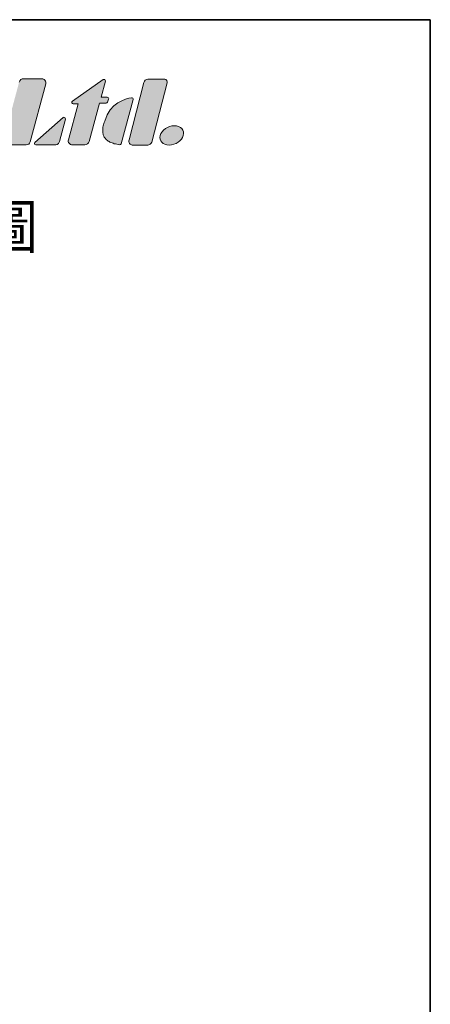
# Model space of a CAD drawing. Header units: millimetres. Extents: x 11 to 199, y 5 to 292.
# Tile 53 of 53: x 136 to 199, y 142 to 292. Entities that reach past the tile are written whole.
import ezdxf

# ---------------------------------------------------------------- set-up
doc = ezdxf.new("R2010")
doc.units = ezdxf.units.MM
doc.layers.add('圖框', color=7, linetype='Continuous', lineweight=35)
doc.layers.add('圖框文字', color=3, linetype='Continuous')
doc.layers.add('標註文字', color=4, linetype='Continuous')
doc.styles.add('SLDTEXTSTYLE0', font='txt', dxfattribs={"bigfont": 'bigfont'})

msp = doc.modelspace()

# ---------------------------------------------------------------- hatches: boundary and pattern name
at = {"layer": '圖框文字'}
h = msp.add_hatch(color=7, dxfattribs=at)
edge = h.paths.add_edge_path(flags=0)
edge.add_spline(control_points=[(133.6948, 273.7154), (133.6439, 273.5252), (133.6806, 273.3402), (133.8003, 273.1843)], knot_values=[7, 7, 7, 7, 8, 8, 8, 8], weights=[1, 1, 1, 1], degree=3, periodic=0)
edge.add_spline(control_points=[(133.8003, 273.1843), (133.9201, 273.0282), (134.0894, 272.9443), (134.2859, 272.9443)], knot_values=[6, 6, 6, 6, 7, 7, 7, 7], weights=[1, 1, 1, 1], degree=3, periodic=0)
edge.add_line((134.2859, 272.9443), (137.1243, 272.9443))
edge.add_spline(control_points=[(137.1243, 272.9443), (137.4055, 272.9443), (137.6428, 273.1269), (137.7157, 273.3984)], knot_values=[4, 4, 4, 4, 5, 5, 5, 5], weights=[1, 1, 1, 1], degree=3, periodic=0)
edge.add_line((137.7157, 273.3984), (140.0852, 282.2434))
edge.add_spline(control_points=[(140.0852, 282.2434), (140.136, 282.433), (140.0994, 282.6184), (139.9796, 282.7742)], knot_values=[2, 2, 2, 2, 3, 3, 3, 3], weights=[1, 1, 1, 1], degree=3, periodic=0)
edge.add_spline(control_points=[(139.9796, 282.7742), (139.8598, 282.9303), (139.6908, 283.0136), (139.4939, 283.0136)], knot_values=[1, 1, 1, 1, 2, 2, 2, 2], weights=[1, 1, 1, 1], degree=3, periodic=0)
edge.add_line((139.4939, 283.0136), (136.7278, 283.0136))
edge.add_spline(control_points=[(136.7278, 283.0136), (136.4036, 283.0136), (136.1297, 282.8033), (136.0455, 282.4903)], knot_values=[9, 9, 9, 9, 10, 10, 10, 10], weights=[1, 1, 1, 1], degree=3, periodic=0)
edge.add_line((136.0455, 282.4903), (133.6948, 273.7154))
h = msp.add_hatch(color=7, dxfattribs=at)
edge = h.paths.add_edge_path(flags=0)
edge.add_line((148.5023, 280.1785), (149.1631, 282.6457))
edge.add_spline(control_points=[(149.1631, 282.6457), (149.1867, 282.7335), (149.1539, 282.8225), (149.0797, 282.8744)], knot_values=[17, 17, 17, 17, 18, 18, 18, 18], weights=[1, 1, 1, 1], degree=3, periodic=0)
edge.add_spline(control_points=[(149.0797, 282.8744), (149.0053, 282.9263), (148.9111, 282.9263), (148.8365, 282.8741)], knot_values=[18, 18, 18, 18, 19, 19, 19, 19], weights=[1, 1, 1, 1], degree=3, periodic=0)
edge.add_line((148.8365, 282.8741), (144.1558, 279.5868))
edge.add_spline(control_points=[(144.1558, 279.5868), (144.0791, 279.5327), (144.0474, 279.439), (144.0755, 279.3494)], knot_values=[1, 1, 1, 1, 2, 2, 2, 2], weights=[1, 1, 1, 1], degree=3, periodic=0)
edge.add_spline(control_points=[(144.0755, 279.3494), (144.1043, 279.26), (144.1837, 279.2015), (144.2776, 279.2015)], knot_values=[2, 2, 2, 2, 3, 3, 3, 3], weights=[1, 1, 1, 1], degree=3, periodic=0)
edge.add_line((144.2776, 279.2015), (145.0138, 279.2015))
edge.add_line((145.0138, 279.2015), (143.5429, 273.7154))
edge.add_spline(control_points=[(143.5429, 273.7154), (143.4919, 273.5257), (143.5286, 273.3404), (143.6483, 273.1846)], knot_values=[5, 5, 5, 5, 6, 6, 6, 6], weights=[1, 1, 1, 1], degree=3, periodic=0)
edge.add_spline(control_points=[(143.6483, 273.1846), (143.7679, 273.0286), (143.9369, 272.9447), (144.1337, 272.9443)], knot_values=[6, 6, 6, 6, 7, 7, 7, 7], weights=[1, 1, 1, 1], degree=3, periodic=0)
edge.add_line((144.1337, 272.9443), (146.0215, 272.9425))
edge.add_spline(control_points=[(146.0215, 272.9425), (146.3458, 272.9421), (146.6204, 273.1528), (146.7045, 273.4663)], knot_values=[8, 8, 8, 8, 9, 9, 9, 9], weights=[1, 1, 1, 1], degree=3, periodic=0)
edge.add_line((146.7045, 273.4663), (148.2663, 279.2986))
edge.add_line((148.2663, 279.2986), (149.2926, 279.2986))
edge.add_spline(control_points=[(149.2926, 279.2986), (149.3825, 279.2986), (149.4592, 279.3515), (149.4909, 279.4353)], knot_values=[11, 11, 11, 11, 12, 12, 12, 12], weights=[1, 1, 1, 1], degree=3, periodic=0)
edge.add_line((149.4909, 279.4353), (149.6629, 279.8918))
edge.add_spline(control_points=[(149.6629, 279.8918), (149.6886, 279.9588), (149.6803, 280.0281), (149.6393, 280.0872)], knot_values=[13, 13, 13, 13, 14, 14, 14, 14], weights=[1, 1, 1, 1], degree=3, periodic=0)
edge.add_spline(control_points=[(149.6393, 280.0872), (149.5983, 280.1461), (149.5369, 280.1785), (149.465, 280.1785)], knot_values=[14, 14, 14, 14, 15, 15, 15, 15], weights=[1, 1, 1, 1], degree=3, periodic=0)
edge.add_line((149.465, 280.1785), (148.5023, 280.1785))
h = msp.add_hatch(color=7, dxfattribs=at)
edge = h.paths.add_edge_path(flags=0)
edge.add_spline(control_points=[(152.7728, 273.7016), (152.7243, 273.5124), (152.7515, 273.3266), (152.8505, 273.1681)], knot_values=[7, 7, 7, 7, 8, 8, 8, 8], weights=[1, 1, 1, 1], degree=3, periodic=0)
edge.add_spline(control_points=[(152.8505, 273.1681), (152.9494, 273.0098), (153.0927, 272.9223), (153.2617, 272.9183)], knot_values=[6, 6, 6, 6, 7, 7, 7, 7], weights=[1, 1, 1, 1], degree=3, periodic=0)
edge.add_line((153.2617, 272.9183), (155.614, 272.9118))
edge.add_spline(control_points=[(155.614, 272.9118), (155.8603, 272.9195), (156.1499, 273.0971), (156.2193, 273.3667)], knot_values=[4, 4, 4, 4, 5, 5, 5, 5], weights=[1, 1, 1, 1], degree=3, periodic=0)
edge.add_line((156.2193, 273.3667), (158.552, 282.3986))
edge.add_spline(control_points=[(158.552, 282.3986), (158.5987, 282.6291), (158.5015, 282.7686), (158.4765, 282.7951)], knot_values=[2, 2, 2, 2, 3, 3, 3, 3], weights=[1, 1, 1, 1], degree=3, periodic=0)
edge.add_spline(control_points=[(158.4765, 282.7951), (158.3391, 282.9406), (158.1055, 282.9367), (157.9363, 282.9406)], knot_values=[1, 1, 1, 1, 2, 2, 2, 2], weights=[1, 1, 1, 1], degree=3, periodic=0)
edge.add_line((157.9363, 282.9406), (155.6081, 282.9327))
edge.add_spline(control_points=[(155.6081, 282.9327), (155.3296, 282.9393), (155.089, 282.7351), (155.009, 282.4238)], knot_values=[9, 9, 9, 9, 10, 10, 10, 10], weights=[1, 1, 1, 1], degree=3, periodic=0)
edge.add_line((155.009, 282.4238), (152.7728, 273.7016))
h = msp.add_hatch(color=7, dxfattribs=at)
edge = h.paths.add_edge_path(flags=0)
edge.add_line((151.566, 273.1166), (153.373, 279.8569))
edge.add_spline(control_points=[(153.373, 279.8569), (153.3921, 279.9286), (153.375, 279.9991), (153.3256, 280.0538)], knot_values=[4, 4, 4, 4, 5, 5, 5, 5], weights=[1, 1, 1, 1], degree=3, periodic=0)
edge.add_spline(control_points=[(153.3256, 280.0538), (153.2758, 280.1086), (153.2076, 280.1331), (153.1346, 280.121)], knot_values=[5, 5, 5, 5, 6, 6, 6, 6], weights=[1, 1, 1, 1], degree=3, periodic=0)
edge.add_spline(control_points=[(153.1346, 280.121), (152.2545, 279.9795), (149.8097, 279.339), (149.0623, 276.5492)], knot_values=[0, 0, 0, 0, 1, 1, 1, 1], weights=[1, 1, 1, 1], degree=3, periodic=0)
edge.add_spline(control_points=[(149.0623, 276.5492), (147.8668, 273.4198), (151.3335, 272.9614)], knot_values=[0, 0, 0, 1, 1, 1], weights=[1, 1, 1], degree=2, periodic=0)
edge.add_spline(control_points=[(151.3335, 272.9614), (151.4392, 272.9476), (151.5383, 273.0133), (151.566, 273.1166)], knot_values=[2, 2, 2, 2, 3, 3, 3, 3], weights=[1, 1, 1, 1], degree=3, periodic=0)
h = msp.add_hatch(color=7, dxfattribs=at)
edge = h.paths.add_edge_path(flags=0)
edge.add_line((142.185, 273.4697), (143.083, 276.8759))
edge.add_spline(control_points=[(143.083, 276.8759), (143.1009, 276.9564), (143.0725, 277.0722), (142.9784, 277.1165)], knot_values=[6, 6, 6, 6, 7, 7, 7, 7], weights=[1, 1, 1, 1], degree=3, periodic=0)
edge.add_spline(control_points=[(142.9784, 277.1165), (142.9038, 277.1522), (142.8208, 277.1511), (142.7586, 277.0967)], knot_values=[7, 7, 7, 7, 8, 8, 8, 8], weights=[1, 1, 1, 1], degree=3, periodic=0)
edge.add_line((142.7586, 277.0967), (138.4362, 273.323))
edge.add_spline(control_points=[(138.4362, 273.323), (138.3685, 273.2637), (138.3456, 273.1728), (138.3773, 273.0887)], knot_values=[1, 1, 1, 1, 2, 2, 2, 2], weights=[1, 1, 1, 1], degree=3, periodic=0)
edge.add_spline(control_points=[(138.3773, 273.0887), (138.409, 273.0045), (138.4855, 272.9514), (138.5758, 272.9514)], knot_values=[2, 2, 2, 2, 3, 3, 3, 3], weights=[1, 1, 1, 1], degree=3, periodic=0)
edge.add_line((138.5758, 272.9514), (141.5515, 272.9518))
edge.add_spline(control_points=[(141.5515, 272.9518), (141.6138, 272.9611), (142.0164, 272.8625), (142.185, 273.4697)], knot_values=[4, 4, 4, 4, 5, 5, 5, 5], weights=[1, 1, 1, 1], degree=3, periodic=0)
h = msp.add_hatch(color=7, dxfattribs=at)
edge = h.paths.add_edge_path(flags=0)
edge.add_spline(control_points=[(157.5085, 274.3777), (157.2921, 273.5689), (157.9029, 272.9118), (158.8756, 272.9118), (159.8468, 272.9118), (160.8111, 273.5689), (161.028, 274.3777)], knot_values=[0, 0, 0, 0, 1, 1, 1, 2, 2, 2, 2], weights=[1, 1, 1, 1, 1, 1, 1], degree=3, periodic=0)
edge.add_spline(control_points=[(161.028, 274.3777), (161.2448, 275.1871), (160.6332, 275.8441), (159.6613, 275.8441), (158.6886, 275.8441), (157.726, 275.1871), (157.5085, 274.3777)], knot_values=[2, 2, 2, 2, 3, 3, 3, 4, 4, 4, 4], weights=[1, 1, 1, 1, 1, 1, 1], degree=3, periodic=0)

# ---------------------------------------------------------------- linework, layer by layer
at = {"layer": '圖框', "lineweight": 35}
for p, q in [((11.4, 292), (198.6, 292)), ((198.6, 292), (198.6, 5))]:
    msp.add_line(p, q, dxfattribs=at)
at = {"layer": '圖框文字', "color": 7, "lineweight": 18}
for p, q in [((136.7278, 283.0136), (139.4939, 283.0136)), ((136.7278, 283.0136), (139.4939, 283.0136)), ((140.0852, 282.2434), (137.7157, 273.3984)), ((140.0852, 282.2434), (137.7157, 273.3984)), ((148.8365, 282.8741), (144.1558, 279.5868)), ((148.8365, 282.8741), (144.1558, 279.5868)), ((148.5023, 280.1785), (149.1631, 282.6457)), ((148.5023, 280.1785), (149.1631, 282.6457)), ((152.7728, 273.7016), (155.009, 282.4238)), ((152.7728, 273.7016), (155.009, 282.4238)), ((155.6081, 282.9327), (157.9363, 282.9406)), ((155.6081, 282.9327), (157.9363, 282.9406)), ((158.552, 282.3986), (156.2193, 273.3667)), ((158.552, 282.3986), (156.2193, 273.3667)), ((145.0138, 279.2015), (143.5429, 273.7154)), ((145.0138, 279.2015), (143.5429, 273.7154)), ((144.2776, 279.2015), (145.0138, 279.2015)), ((144.2776, 279.2015), (145.0138, 279.2015)), ((146.7045, 273.4663), (148.2663, 279.2986)), ((146.7045, 273.4663), (148.2663, 279.2986)), ((148.2663, 279.2986), (149.2926, 279.2986)), ((148.2663, 279.2986), (149.2926, 279.2986)), ((149.465, 280.1785), (148.5023, 280.1785)), ((149.465, 280.1785), (148.5023, 280.1785)), ((149.4909, 279.4353), (149.6629, 279.8918)), ((149.4909, 279.4353), (149.6629, 279.8918)), ((151.566, 273.1166), (153.373, 279.8569)), ((151.566, 273.1166), (153.373, 279.8569)), ((142.7586, 277.0967), (138.4362, 273.323)), ((142.7586, 277.0967), (138.4362, 273.323)), ((142.185, 273.4697), (143.083, 276.8759)), ((142.185, 273.4697), (143.083, 276.8759)), ((137.1243, 272.9443), (134.2859, 272.9443)), ((137.1243, 272.9443), (134.2859, 272.9443)), ((138.5758, 272.9514), (141.5515, 272.9518)), ((138.5758, 272.9514), (141.5515, 272.9518)), ((144.1337, 272.9443), (146.0215, 272.9425)), ((144.1337, 272.9443), (146.0215, 272.9425)), ((155.614, 272.9118), (153.2617, 272.9183)), ((155.614, 272.9118), (153.2617, 272.9183))]:
    msp.add_line(p, q, dxfattribs=at)
for points, degree in [([(136.0455, 282.4903), (136.1297, 282.8033), (136.4036, 283.0136), (136.7278, 283.0136)], 3), ([(136.0455, 282.4903), (136.1297, 282.8033), (136.4036, 283.0136), (136.7278, 283.0136)], 3), ([(139.4939, 283.0136), (139.6908, 283.0136), (139.8598, 282.9303), (139.9796, 282.7742)], 3), ([(139.4939, 283.0136), (139.6908, 283.0136), (139.8598, 282.9303), (139.9796, 282.7742)], 3), ([(139.9796, 282.7742), (140.0994, 282.6184), (140.136, 282.433), (140.0852, 282.2434)], 3), ([(139.9796, 282.7742), (140.0994, 282.6184), (140.136, 282.433), (140.0852, 282.2434)], 3), ([(149.0797, 282.8744), (149.0053, 282.9263), (148.9111, 282.9263), (148.8365, 282.8741)], 3), ([(149.0797, 282.8744), (149.0053, 282.9263), (148.9111, 282.9263), (148.8365, 282.8741)], 3), ([(149.1631, 282.6457), (149.1867, 282.7335), (149.1539, 282.8225), (149.0797, 282.8744)], 3), ([(149.1631, 282.6457), (149.1867, 282.7335), (149.1539, 282.8225), (149.0797, 282.8744)], 3), ([(155.009, 282.4238), (155.089, 282.7351), (155.3296, 282.9393), (155.6081, 282.9327)], 3), ([(155.009, 282.4238), (155.089, 282.7351), (155.3296, 282.9393), (155.6081, 282.9327)], 3), ([(157.9363, 282.9406), (158.1055, 282.9367), (158.3391, 282.9406), (158.4765, 282.7951)], 3), ([(157.9363, 282.9406), (158.1055, 282.9367), (158.3391, 282.9406), (158.4765, 282.7951)], 3), ([(158.4765, 282.7951), (158.5015, 282.7686), (158.5987, 282.6291), (158.552, 282.3986)], 3), ([(158.4765, 282.7951), (158.5015, 282.7686), (158.5987, 282.6291), (158.552, 282.3986)], 3), ([(144.1558, 279.5868), (144.0791, 279.5327), (144.0474, 279.439), (144.0755, 279.3494)], 3), ([(144.1558, 279.5868), (144.0791, 279.5327), (144.0474, 279.439), (144.0755, 279.3494)], 3), ([(144.0755, 279.3494), (144.1043, 279.26), (144.1837, 279.2015), (144.2776, 279.2015)], 3), ([(144.0755, 279.3494), (144.1043, 279.26), (144.1837, 279.2015), (144.2776, 279.2015)], 3), ([(153.1346, 280.121), (152.2545, 279.9795), (149.8097, 279.339), (149.0623, 276.5492)], 3), ([(153.1346, 280.121), (152.2545, 279.9795), (149.8097, 279.339), (149.0623, 276.5492)], 3), ([(149.2926, 279.2986), (149.3825, 279.2986), (149.4592, 279.3515), (149.4909, 279.4353)], 3), ([(149.2926, 279.2986), (149.3825, 279.2986), (149.4592, 279.3515), (149.4909, 279.4353)], 3), ([(149.6393, 280.0872), (149.5983, 280.1461), (149.5369, 280.1785), (149.465, 280.1785)], 3), ([(149.6393, 280.0872), (149.5983, 280.1461), (149.5369, 280.1785), (149.465, 280.1785)], 3), ([(149.6629, 279.8918), (149.6886, 279.9588), (149.6803, 280.0281), (149.6393, 280.0872)], 3), ([(149.6629, 279.8918), (149.6886, 279.9588), (149.6803, 280.0281), (149.6393, 280.0872)], 3), ([(153.3256, 280.0538), (153.2758, 280.1086), (153.2076, 280.1331), (153.1346, 280.121)], 3), ([(153.3256, 280.0538), (153.2758, 280.1086), (153.2076, 280.1331), (153.1346, 280.121)], 3), ([(153.373, 279.8569), (153.3921, 279.9286), (153.375, 279.9991), (153.3256, 280.0538)], 3), ([(153.373, 279.8569), (153.3921, 279.9286), (153.375, 279.9991), (153.3256, 280.0538)], 3), ([(142.9784, 277.1165), (142.9038, 277.1522), (142.8208, 277.1511), (142.7586, 277.0967)], 3), ([(142.9784, 277.1165), (142.9038, 277.1522), (142.8208, 277.1511), (142.7586, 277.0967)], 3), ([(143.083, 276.8759), (143.1009, 276.9564), (143.0725, 277.0722), (142.9784, 277.1165)], 3), ([(143.083, 276.8759), (143.1009, 276.9564), (143.0725, 277.0722), (142.9784, 277.1165)], 3), ([(149.0623, 276.5492), (147.8668, 273.4198), (151.3335, 272.9614)], 2), ([(149.0623, 276.5492), (147.8668, 273.4198), (151.3335, 272.9614)], 2), ([(137.7157, 273.3984), (137.6428, 273.1269), (137.4055, 272.9443), (137.1243, 272.9443)], 3), ([(137.7157, 273.3984), (137.6428, 273.1269), (137.4055, 272.9443), (137.1243, 272.9443)], 3), ([(138.4362, 273.323), (138.3685, 273.2637), (138.3456, 273.1728), (138.3773, 273.0887)], 3), ([(138.4362, 273.323), (138.3685, 273.2637), (138.3456, 273.1728), (138.3773, 273.0887)], 3), ([(138.3773, 273.0887), (138.409, 273.0045), (138.4855, 272.9514), (138.5758, 272.9514)], 3), ([(138.3773, 273.0887), (138.409, 273.0045), (138.4855, 272.9514), (138.5758, 272.9514)], 3), ([(141.5515, 272.9518), (141.6138, 272.9611), (142.0164, 272.8625), (142.185, 273.4697)], 3), ([(141.5515, 272.9518), (141.6138, 272.9611), (142.0164, 272.8625), (142.185, 273.4697)], 3), ([(143.5429, 273.7154), (143.4919, 273.5257), (143.5286, 273.3404), (143.6483, 273.1846)], 3), ([(143.5429, 273.7154), (143.4919, 273.5257), (143.5286, 273.3404), (143.6483, 273.1846)], 3), ([(143.6483, 273.1846), (143.7679, 273.0286), (143.9369, 272.9447), (144.1337, 272.9443)], 3), ([(143.6483, 273.1846), (143.7679, 273.0286), (143.9369, 272.9447), (144.1337, 272.9443)], 3), ([(146.0215, 272.9425), (146.3458, 272.9421), (146.6204, 273.1528), (146.7045, 273.4663)], 3), ([(146.0215, 272.9425), (146.3458, 272.9421), (146.6204, 273.1528), (146.7045, 273.4663)], 3), ([(151.3335, 272.9614), (151.4392, 272.9476), (151.5383, 273.0133), (151.566, 273.1166)], 3), ([(151.3335, 272.9614), (151.4392, 272.9476), (151.5383, 273.0133), (151.566, 273.1166)], 3), ([(152.8505, 273.1681), (152.7515, 273.3266), (152.7243, 273.5124), (152.7728, 273.7016)], 3), ([(152.8505, 273.1681), (152.7515, 273.3266), (152.7243, 273.5124), (152.7728, 273.7016)], 3), ([(153.2617, 272.9183), (153.0927, 272.9223), (152.9494, 273.0098), (152.8505, 273.1681)], 3), ([(153.2617, 272.9183), (153.0927, 272.9223), (152.9494, 273.0098), (152.8505, 273.1681)], 3), ([(156.2193, 273.3667), (156.1499, 273.0971), (155.8603, 272.9195), (155.614, 272.9118)], 3), ([(156.2193, 273.3667), (156.1499, 273.0971), (155.8603, 272.9195), (155.614, 272.9118)], 3)]:
    msp.add_open_spline(points, degree=degree, dxfattribs=at)
for points, knots in [([(161.028, 274.3777), (160.8111, 273.5689), (159.8468, 272.9118), (158.8756, 272.9118), (157.9029, 272.9118), (157.2921, 273.5689), (157.5085, 274.3777)], [0, 0, 0, 0, 1, 1, 1, 2, 2, 2, 2]), ([(161.028, 274.3777), (160.8111, 273.5689), (159.8468, 272.9118), (158.8756, 272.9118), (157.9029, 272.9118), (157.2921, 273.5689), (157.5085, 274.3777)], [0, 0, 0, 0, 1, 1, 1, 2, 2, 2, 2]), ([(157.5085, 274.3777), (157.726, 275.1871), (158.6886, 275.8441), (159.6613, 275.8441), (160.6332, 275.8441), (161.2448, 275.1871), (161.028, 274.3777)], [2, 2, 2, 2, 3, 3, 3, 4, 4, 4, 4]), ([(157.5085, 274.3777), (157.726, 275.1871), (158.6886, 275.8441), (159.6613, 275.8441), (160.6332, 275.8441), (161.2448, 275.1871), (161.028, 274.3777)], [2, 2, 2, 2, 3, 3, 3, 4, 4, 4, 4])]:
    msp.add_open_spline(points, degree=3, knots=knots, dxfattribs=at)

# ---------------------------------------------------------------- texts
at = {"layer": '標註文字', "insert": (97.6929, 263.9697), "char_height": 7.5, "attachment_point": 1, "style": 'SLDTEXTSTYLE0'}
msp.add_mtext('外型尺寸圖', dxfattribs=at)

doc.saveas('drawing.dxf')
